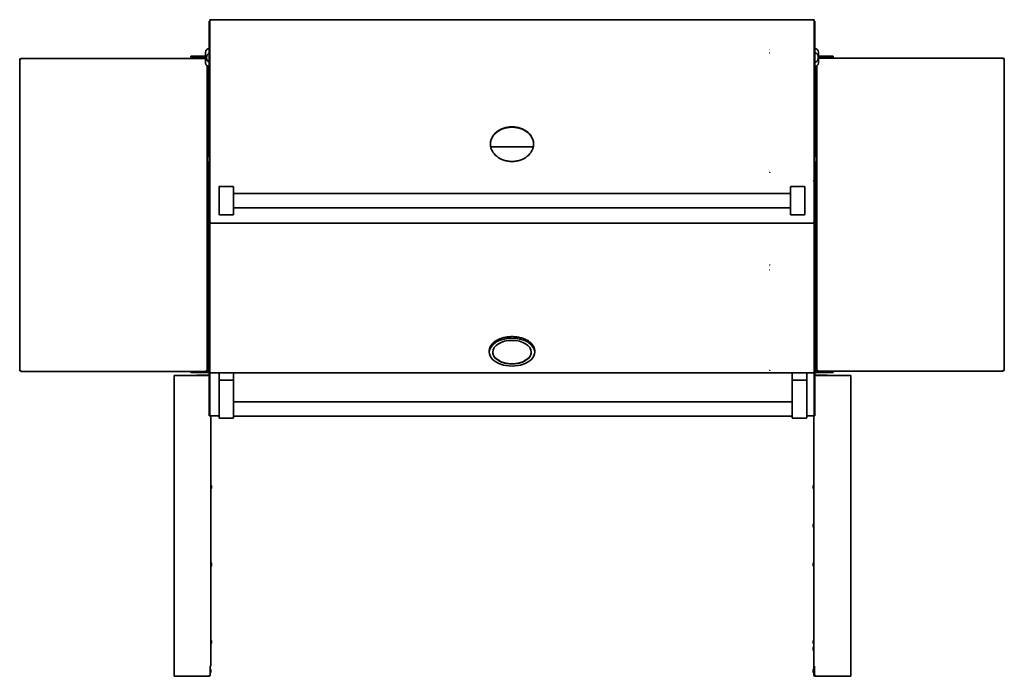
# Model space of a CAD drawing. Extents: x -17 to 110, y -18 to 98.
# Tile 5 of 7: x -17 to 51, y 53 to 98. Entities that reach past the tile are written whole.
import ezdxf

# ---------------------------------------------------------------- set-up
doc = ezdxf.new("R2010")
doc.units = 0
doc.header["$MEASUREMENT"] = 0

msp = doc.modelspace()

# ---------------------------------------------------------------- linework, layer by layer
at = {"color": 7, "lineweight": 35}
for p, q in [((-3.997, 98.324), (-3.959, 98.324)), ((-3.997, 96.271), (-3.997, 98.324)), ((-3.875, 98.434), (-3.959, 98.434)), ((-3.959, 96.359), (-3.959, 98.434)), ((-3.875, 98.434), (-3.875, 98.434)), ((37.875, 98.434), (-3.875, 98.434)), ((37.959, 98.434), (37.875, 98.434)), ((37.875, 98.434), (37.875, 98.434)), ((37.959, 98.434), (37.959, 96.359)), ((37.959, 98.324), (37.997, 98.324)), ((37.997, 96.271), (37.997, 98.324)), ((-3.997, 96.271), (-3.997, 96.059)), ((-3.959, 96.14), (-3.959, 96.359)), ((37.959, 96.359), (37.959, 96.14)), ((37.997, 96.059), (37.997, 96.271)), ((-17.065, 95.718), (-17.137, 95.718)), ((-17.137, 95.718), (-17.137, 74.093)), ((-17.065, 95.755), (-4.243, 95.755)), ((-17.065, 95.718), (-17.065, 95.755)), ((-17.065, 95.718), (-17.065, 95.683)), ((-5.012, 95.916), (-5.262, 95.916)), ((-5.262, 95.842), (-5.262, 95.916)), ((-5.262, 95.842), (-5.012, 95.842)), ((-4.243, 95.916), (-5.012, 95.916)), ((-4.243, 95.842), (-5.012, 95.842)), ((-4.825, 95.755), (-4.825, 95.842)), ((-4.575, 95.755), (-4.575, 95.842)), ((-4.243, 95.433), (-4.243, 96.183)), ((-3.997, 87.836), (-3.997, 96.059)), ((-3.959, 87.856), (-3.959, 96.14)), ((37.959, 96.14), (37.959, 87.856)), ((37.997, 87.836), (37.997, 96.059)), ((38.243, 95.433), (38.243, 96.183)), ((39.012, 95.916), (38.243, 95.916)), ((39.012, 95.842), (38.243, 95.842)), ((38.243, 95.77), (51.065, 95.77)), ((38.575, 95.77), (38.575, 95.842)), ((38.825, 95.77), (38.825, 95.842)), ((39.262, 95.916), (39.012, 95.916)), ((39.012, 95.842), (39.262, 95.842)), ((39.262, 95.916), (39.262, 95.842)), ((51.065, 95.733), (51.065, 95.77)), ((51.065, 95.698), (51.065, 95.733)), ((51.065, 95.733), (51.137, 95.733)), ((51.137, 74.108), (51.137, 95.733)), ((-4.137, 95.229), (-4.137, 88.914)), ((-4.012, 94.842), (-4.012, 95.184)), ((-4.012, 95.184), (-4.012, 88.962)), ((-4, 88.962), (-4, 95.183)), ((38, 95.183), (38, 88.962)), ((38.012, 95.184), (38.012, 94.842)), ((38.137, 88.914), (38.137, 95.229)), ((-4.012, 94.842), (-4.012, 94.592)), ((-4, 94.592), (-4.012, 94.592)), ((38.012, 94.592), (38, 94.592)), ((38.012, 94.592), (38.012, 94.842)), ((38.012, 88.962), (38.012, 94.592)), ((-3.997, 81.397), (-3.997, 89.467)), ((15.5, 89.818), (15.5, 89.817)), ((18.48, 89.622), (15.52, 89.622)), ((18.5, 89.818), (18.5, 89.817)), ((-4.147, 88.872), (-4.147, 88.776)), ((-4.147, 88.776), (-4.147, 88.626)), ((-3.997, 88.962), (-4.057, 88.962)), ((-3.997, 88.795), (-3.997, 88.962)), ((-3.997, 88.536), (-3.997, 88.795)), ((37.997, 88.962), (38.057, 88.962)), ((38.147, 88.86), (38.147, 88.872)), ((38.147, 88.626), (38.147, 88.86)), ((-4.137, 88.584), (-4.137, 74.093)), ((-3.997, 88.536), (-4.057, 88.536)), ((-4.012, 88.536), (-4.012, 74.593)), ((-4, 74.046), (-4, 88.536)), ((37.997, 88.536), (38.057, 88.536)), ((38, 88.536), (38, 74.046)), ((38.012, 75.306), (38.012, 88.536)), ((38.137, 74.108), (38.137, 88.584)), ((-3.997, 87.836), (-3.997, 87.268)), ((-3.959, 87.268), (-3.959, 87.856)), ((37.959, 87.856), (37.959, 87.268)), ((37.997, 87.268), (37.997, 87.836)), ((38.012, 87.82), (38, 87.82)), ((-3.997, 87.268), (-3.997, 84.45)), ((-3.959, 84.383), (-3.959, 87.268)), ((-3.312, 86.844), (-3.312, 86.845)), ((-3.312, 86.486), (-3.312, 86.844)), ((-2.332, 86.865), (-3.292, 86.865)), ((-3.292, 86.865), (-2.332, 86.865)), ((-2.312, 86.845), (-2.312, 86.844)), ((-2.312, 86.844), (-2.312, 86.486)), ((36.313, 86.844), (36.313, 86.845)), ((36.313, 86.486), (36.313, 86.844)), ((36.332, 86.865), (37.292, 86.865)), ((36.332, 86.865), (37.292, 86.865)), ((37.312, 86.845), (37.312, 86.844)), ((37.312, 86.844), (37.312, 86.486)), ((37.959, 84.383), (37.959, 87.268)), ((37.997, 87.268), (37.997, 84.45)), ((38.012, 87.328), (38, 87.328)), ((-3.312, 86.486), (-3.312, 85.293)), ((-2.312, 85.293), (-2.312, 86.486)), ((-2.312, 86.39), (36.313, 86.39)), ((36.313, 86.486), (36.313, 85.293)), ((37.312, 85.293), (37.312, 86.486)), ((-2.312, 85.39), (36.313, 85.39)), ((-3.312, 84.935), (-3.312, 85.293)), ((-2.332, 84.915), (-3.292, 84.915)), ((-2.312, 85.293), (-2.312, 84.935)), ((36.313, 84.935), (36.313, 85.293)), ((36.332, 84.915), (37.292, 84.915)), ((37.312, 85.293), (37.312, 84.935)), ((-3.959, 84.383), (-3.875, 84.383)), ((-3.959, 81.428), (-3.959, 84.362)), ((-3.875, 84.383), (-3.875, 84.328)), ((-3.875, 84.383), (-3.875, 84.331)), ((-3.875, 84.328), (-3.875, 84.327)), ((37.875, 84.327), (-3.875, 84.327)), ((37.959, 84.383), (37.875, 84.383)), ((37.875, 84.383), (37.875, 84.327)), ((37.875, 84.328), (37.875, 84.331)), ((37.959, 84.362), (37.959, 81.428)), ((37.997, 81.397), (37.997, 84.45)), ((38.012, 82.57), (38, 82.57)), ((38.012, 82.078), (38, 82.078)), ((-3.997, 81.397), (-3.997, 81.074)), ((-3.959, 81.096), (-3.959, 81.428)), ((37.959, 81.428), (37.959, 81.096)), ((37.997, 81.074), (37.997, 81.397)), ((-3.997, 74.16), (-3.997, 81.074)), ((-3.959, 74.13), (-3.959, 81.096)), ((37.959, 81.096), (37.959, 74.13)), ((37.997, 74.16), (37.997, 81.074)), ((-4, 78.231), (-4.002, 78.231)), ((-4, 77.91), (-4.002, 77.911)), ((38, 78.231), (38.002, 78.231)), ((38, 77.91), (38.002, 77.911)), ((-4.012, 75.306), (-4.012, 75.056)), ((-4.012, 75.306), (-4, 75.306)), ((15.425, 75.481), (15.425, 75.39)), ((18.575, 75.481), (18.575, 75.39)), ((38, 75.306), (38.012, 75.306)), ((38.012, 75.056), (38.012, 75.306)), ((-4.082, 74.593), (-4.012, 74.593)), ((-4.082, 74.593), (-4.082, 74.093)), ((-4.012, 74.556), (-4.048, 74.556)), ((-4.048, 74.556), (-4.048, 74.128)), ((-4.012, 74.088), (-4.012, 75.056)), ((-4.012, 74.593), (-4.012, 74.556)), ((-4.012, 74.556), (-4.012, 74.128)), ((38.012, 75.056), (38.012, 74.088)), ((38.082, 74.608), (38.012, 74.608)), ((38.012, 74.571), (38.048, 74.571)), ((38.048, 74.571), (38.048, 74.143)), ((38.082, 74.108), (38.082, 74.608)), ((38.082, 74.608), (38.082, 74.108)), ((-17.065, 74.093), (-17.137, 74.093)), ((-17.065, 74.128), (-17.065, 74.093)), ((-17.065, 74.093), (-17.065, 74.056)), ((-5.076, 74.056), (-17.065, 74.056)), ((-6.435, 73.778), (-6.138, 73.778)), ((-6.435, 52.94), (-6.435, 73.778)), ((-4.048, 73.778), (-6.138, 73.778)), ((-5.94, 74.056), (-5.258, 74.056)), ((-5.012, 74.056), (-5.262, 74.056)), ((-5.262, 73.982), (-5.262, 74.056)), ((-5.262, 73.982), (-5.012, 73.982)), ((-5.012, 74.056), (-4.044, 74.056)), ((-5.012, 73.982), (-4.044, 73.982)), ((-4.861, 73.982), (-4.844, 73.982)), ((-4.844, 73.982), (-4.538, 73.982)), ((-4.839, 73.797), (-4.009, 73.797)), ((-4.209, 74.128), (-4.209, 74.093)), ((-4.137, 74.093), (-4.209, 74.093)), ((-4.209, 74.093), (-4.209, 74.056)), ((-4.209, 74.092), (-4.137, 74.092)), ((-4.137, 74.093), (-4.137, 74.092)), ((-4.137, 74.093), (-4.084, 74.093)), ((-4.137, 74.092), (-4.137, 74.056)), ((-4.137, 74.092), (-4.084, 74.092)), ((-4.082, 74.093), (-4.084, 74.093)), ((-3.997, 74.046), (-4, 74.046)), ((-4, 71.673), (-4, 73.896)), ((-3.997, 74.16), (-3.997, 73.983)), ((-3.959, 73.983), (-3.997, 73.983)), ((-3.959, 73.947), (-3.959, 74.13)), ((37.892, 73.947), (-3.959, 73.947)), ((-3.952, 73.906), (-3.952, 71.672)), ((-3.952, 71.673), (-3.952, 73.896)), ((-3.933, 73.947), (-3.928, 73.939)), ((-3.312, 73.467), (-3.312, 73.927)), ((-3.292, 73.947), (-2.332, 73.947)), ((-2.312, 73.927), (-2.312, 73.467)), ((36.437, 73.467), (36.437, 73.927)), ((36.458, 73.947), (37.417, 73.947)), ((37.437, 73.927), (37.437, 73.467)), ((37.892, 73.947), (37.902, 73.947)), ((37.892, 73.947), (37.902, 73.947)), ((37.959, 73.947), (37.902, 73.947)), ((37.933, 73.947), (37.928, 73.939)), ((37.952, 73.906), (37.952, 71.672)), ((37.952, 71.673), (37.952, 73.896)), ((37.959, 74.13), (37.959, 73.947)), ((37.997, 73.983), (37.959, 73.983)), ((37.997, 73.983), (37.997, 74.16)), ((37.997, 74.046), (38, 74.046)), ((38, 71.673), (38, 73.896)), ((38, 73.745), (38.009, 73.751)), ((38, 73.748), (38.009, 73.751)), ((38.009, 73.797), (38.839, 73.797)), ((38.009, 73.761), (38.042, 73.761)), ((38.028, 73.751), (38.009, 73.751)), ((38.044, 74.056), (39.012, 74.056)), ((38.044, 73.982), (39.012, 73.982)), ((38.082, 74.108), (38.084, 74.108)), ((38.137, 74.108), (38.084, 74.108)), ((38.137, 74.107), (38.084, 74.107)), ((39.94, 74.071), (38.084, 74.071)), ((38.098, 73.778), (40.187, 73.778)), ((38.137, 74.108), (38.209, 74.108)), ((38.137, 74.108), (38.137, 74.107)), ((38.137, 74.107), (38.137, 74.071)), ((38.209, 74.107), (38.137, 74.107)), ((38.209, 74.071), (38.137, 74.071)), ((38.209, 74.108), (38.209, 74.143)), ((38.209, 74.108), (38.209, 74.071)), ((51.065, 74.071), (38.209, 74.071)), ((38.538, 73.982), (38.861, 73.982)), ((38.575, 74.071), (38.575, 74.056)), ((38.825, 74.071), (38.825, 74.056)), ((39.262, 74.056), (39.012, 74.056)), ((39.012, 73.982), (39.262, 73.982)), ((39.262, 74.056), (39.262, 73.982)), ((40.485, 73.778), (40.187, 73.778)), ((40.485, 73.778), (40.485, 52.94)), ((51.065, 74.108), (51.065, 74.143)), ((51.065, 74.108), (51.137, 74.108)), ((51.065, 74.108), (51.065, 74.071)), ((-3.312, 73.447), (-3.292, 73.447)), ((-3.312, 71.345), (-3.312, 73.447)), ((-2.332, 73.447), (-3.292, 73.447)), ((-2.332, 73.447), (-2.312, 73.447)), ((-2.312, 73.447), (-2.312, 71.345)), ((36.437, 73.447), (36.458, 73.447)), ((36.437, 71.345), (36.437, 73.447)), ((36.458, 73.447), (37.417, 73.447)), ((37.417, 73.447), (37.437, 73.447)), ((37.437, 73.447), (37.437, 71.345)), ((-2.312, 71.947), (36.437, 71.947)), ((-4, 71.673), (-4, 70.985)), ((-3.952, 71.673), (-3.952, 70.985)), ((-3.952, 70.984), (-3.952, 71.672)), ((-3.312, 71.345), (-3.312, 70.842)), ((-2.312, 70.842), (-2.312, 71.345)), ((36.437, 71.345), (36.437, 70.842)), ((37.437, 70.842), (37.437, 71.345)), ((37.952, 71.673), (37.952, 70.985)), ((37.952, 70.984), (37.952, 71.672)), ((38, 71.673), (38, 70.985)), ((-3.952, 70.985), (-4, 70.985)), ((-3.312, 70.984), (-3.952, 70.984)), ((-3.887, 70.984), (-3.887, 53.628)), ((-2.332, 70.822), (-3.292, 70.822)), ((-2.312, 70.947), (36.437, 70.947)), ((36.458, 70.822), (37.417, 70.822)), ((37.952, 70.984), (37.437, 70.984)), ((37.937, 53.628), (37.937, 70.984)), ((37.952, 70.985), (38, 70.985)), ((-3.842, 66.096), (-3.842, 66.097)), ((-3.842, 66.039), (-3.842, 66.096)), ((-3.842, 66.039), (-3.842, 65.997)), ((37.892, 66.068), (37.892, 66.097)), ((37.892, 66.092), (37.892, 66.026)), ((37.892, 66.001), (37.892, 66.068)), ((37.892, 66.026), (37.892, 65.997)), ((37.937, 66.203), (37.937, 66.112)), ((37.937, 66.112), (37.937, 65.89)), ((37.892, 63.409), (37.892, 63.379)), ((37.892, 63.405), (37.892, 63.34)), ((37.892, 63.379), (37.892, 63.313)), ((37.892, 63.34), (37.892, 63.309)), ((37.937, 60.828), (37.937, 60.73)), ((-3.842, 60.722), (-3.842, 60.671)), ((-3.842, 60.671), (-3.842, 60.622)), ((37.892, 60.722), (37.892, 60.69)), ((37.892, 60.718), (37.892, 60.653)), ((37.892, 60.625), (37.892, 60.69)), ((37.892, 60.653), (37.892, 60.622)), ((37.937, 60.73), (37.937, 60.515)), ((-3.842, 55.345), (-3.842, 55.347)), ((-3.842, 55.283), (-3.842, 55.345)), ((37.892, 55.347), (37.892, 55.311)), ((37.892, 55.345), (37.892, 55.283)), ((37.892, 55.249), (37.892, 55.311)), ((37.937, 55.453), (37.937, 55.341)), ((37.937, 55.341), (37.937, 55.14)), ((-3.842, 55.283), (-3.842, 55.247)), ((37.892, 55.283), (37.892, 55.247)), ((37.892, 54.878), (37.892, 54.849)), ((37.892, 54.873), (37.892, 54.806)), ((37.892, 54.849), (37.892, 54.783)), ((37.892, 54.778), (37.892, 54.806)), ((-3.935, 53.628), (-3.935, 53.04)), ((-3.935, 53.628), (-3.887, 53.628)), ((-3.892, 53.313), (-3.892, 53.347)), ((-3.892, 53.313), (-3.892, 53.249)), ((37.892, 53.347), (37.892, 53.297)), ((37.892, 53.347), (37.892, 53.297)), ((37.892, 53.347), (37.892, 53.305)), ((37.892, 53.347), (37.892, 53.311)), ((37.892, 53.347), (37.892, 53.315)), ((37.892, 53.347), (37.892, 53.318)), ((37.892, 53.289), (37.892, 53.346)), ((37.892, 53.283), (37.892, 53.345)), ((37.892, 53.278), (37.892, 53.343)), ((37.892, 53.276), (37.892, 53.342)), ((37.892, 53.318), (37.892, 53.251)), ((37.892, 53.315), (37.892, 53.25)), ((37.892, 53.311), (37.892, 53.249)), ((37.892, 53.305), (37.892, 53.247)), ((37.892, 53.247), (37.892, 53.297)), ((37.892, 53.297), (37.892, 53.247)), ((37.892, 53.289), (37.892, 53.247)), ((37.892, 53.247), (37.892, 53.283)), ((37.892, 53.247), (37.892, 53.278)), ((37.892, 53.276), (37.892, 53.247)), ((37.937, 53.628), (37.937, 53.616)), ((37.937, 53.628), (37.985, 53.628)), ((37.937, 53.616), (37.937, 53.453)), ((37.937, 53.616), (37.973, 53.616)), ((37.937, 53.609), (37.937, 52.994)), ((37.937, 53.609), (37.973, 53.609)), ((37.937, 53.453), (37.937, 53.297)), ((37.937, 53.297), (37.937, 53.14)), ((37.973, 53.628), (37.973, 53.616)), ((37.973, 53.616), (37.973, 53.609)), ((37.973, 53.609), (37.973, 52.994)), ((37.977, 53.374), (37.973, 53.374)), ((37.977, 53.013), (37.977, 53.628)), ((37.985, 53.04), (37.985, 53.628)), ((-6.435, 52.94), (-6.138, 52.94)), ((-4.048, 52.94), (-6.138, 52.94)), ((-4.009, 52.922), (-4.839, 52.922)), ((-3.937, 52.994), (-3.937, 53.028)), ((-3.892, 53.247), (-3.892, 53.249)), ((37.937, 53.14), (37.937, 53.001)), ((37.938, 53), (37.937, 53.001)), ((37.977, 53.22), (37.973, 53.22)), ((37.977, 53.22), (37.973, 53.22)), ((37.977, 53.22), (37.973, 53.22)), ((37.977, 53.22), (37.973, 53.22)), ((37.977, 53.22), (37.973, 53.22)), ((37.977, 53.013), (37.992, 53.013)), ((38.029, 52.968), (38.009, 52.968)), ((38.009, 52.968), (38.009, 52.965)), ((38.042, 52.958), (38.009, 52.958)), ((38.839, 52.922), (38.009, 52.922)), ((38.098, 52.94), (40.187, 52.94)), ((40.485, 52.94), (40.187, 52.94))]:
    msp.add_line(p, q, dxfattribs=at)
for points in [[(34.87, 96.14), (34.873, 96.142), (34.874, 96.143), (34.877, 96.142), (34.88, 96.14)], [(34.88, 96.14), (34.878, 96.138), (34.876, 96.137), (34.873, 96.138), (34.87, 96.14)], [(15.939, 90.659), (15.975, 90.687), (16.012, 90.713), (16.05, 90.738), (16.079, 90.756), (16.108, 90.774), (16.169, 90.807), (16.231, 90.838), (16.294, 90.866), (16.359, 90.892), (16.426, 90.915)], [(15.939, 90.637), (15.975, 90.665), (16.012, 90.691), (16.05, 90.716), (16.079, 90.734), (16.108, 90.752), (16.169, 90.785), (16.231, 90.816), (16.294, 90.844), (16.359, 90.869), (16.426, 90.892)], [(16.426, 90.915), (16.495, 90.936), (16.566, 90.954), (16.637, 90.969), (16.708, 90.982), (16.781, 90.992), (16.853, 90.999), (16.926, 91.003), (17, 91.004)], [(16.426, 90.892), (16.495, 90.913), (16.566, 90.932), (16.637, 90.947), (16.708, 90.96), (16.781, 90.969), (16.853, 90.976), (16.926, 90.98), (17, 90.982)], [(17, 91.004), (17.074, 91.003), (17.147, 90.999), (17.22, 90.992), (17.292, 90.982), (17.363, 90.969), (17.434, 90.954), (17.505, 90.936), (17.574, 90.915)], [(17, 90.982), (17.074, 90.98), (17.147, 90.976), (17.22, 90.969), (17.292, 90.96), (17.363, 90.947), (17.434, 90.932), (17.505, 90.913), (17.574, 90.892)], [(17.574, 90.915), (17.641, 90.892), (17.706, 90.866), (17.769, 90.838), (17.831, 90.807), (17.892, 90.774), (17.921, 90.756), (17.95, 90.738), (17.988, 90.713), (18.025, 90.687), (18.061, 90.659)], [(17.574, 90.892), (17.641, 90.869), (17.706, 90.844), (17.769, 90.816), (17.831, 90.785), (17.892, 90.752), (17.921, 90.734), (17.95, 90.716), (17.988, 90.691), (18.025, 90.665), (18.061, 90.637)], [(15.5, 89.818), (15.501, 89.871), (15.506, 89.923), (15.513, 89.975), (15.523, 90.027), (15.535, 90.078), (15.551, 90.128), (15.569, 90.178), (15.59, 90.227), (15.614, 90.275)], [(15.5, 89.807), (15.502, 89.859), (15.507, 89.91), (15.514, 89.961), (15.524, 90.011), (15.537, 90.06), (15.552, 90.11), (15.57, 90.158), (15.591, 90.206), (15.614, 90.253)], [(18.061, 90.659), (18.111, 90.618), (18.135, 90.596), (18.159, 90.574), (18.189, 90.544), (18.218, 90.514), (18.246, 90.482), (18.278, 90.443), (18.308, 90.403), (18.336, 90.361), (18.362, 90.319), (18.386, 90.275)], [(18.061, 90.637), (18.111, 90.596), (18.135, 90.574), (18.159, 90.552), (18.189, 90.522), (18.218, 90.492), (18.246, 90.46), (18.278, 90.421), (18.308, 90.381), (18.336, 90.339), (18.362, 90.297), (18.386, 90.253)], [(18.386, 90.275), (18.41, 90.227), (18.431, 90.178), (18.449, 90.128), (18.465, 90.078), (18.477, 90.027), (18.487, 89.975), (18.494, 89.923), (18.499, 89.871), (18.5, 89.818)], [(18.386, 90.253), (18.409, 90.206), (18.43, 90.158), (18.448, 90.11), (18.463, 90.06), (18.476, 90.011), (18.486, 89.961), (18.493, 89.91), (18.498, 89.859), (18.5, 89.807)], [(18.5, 89.818), (18.499, 89.765), (18.494, 89.713), (18.487, 89.661), (18.477, 89.609), (18.464, 89.558), (18.449, 89.507), (18.431, 89.457), (18.41, 89.407), (18.386, 89.358)], [(17, 88.609), (16.926, 88.61), (16.853, 88.614), (16.78, 88.622), (16.708, 88.632), (16.637, 88.645), (16.566, 88.661), (16.495, 88.68), (16.426, 88.702)], [(17.574, 88.702), (17.505, 88.68), (17.434, 88.661), (17.363, 88.645), (17.292, 88.632), (17.22, 88.622), (17.147, 88.614), (17.074, 88.61), (17, 88.609)], [(34.87, 87.856), (34.873, 87.858), (34.876, 87.859), (34.879, 87.857), (34.88, 87.856)], [(34.88, 87.856), (34.877, 87.853), (34.874, 87.853), (34.871, 87.855), (34.87, 87.856)], [(37.892, 87.268), (37.894, 87.27), (37.895, 87.271), (37.897, 87.271), (37.899, 87.271), (37.902, 87.268)], [(37.892, 87.268), (37.894, 87.27), (37.895, 87.271), (37.897, 87.271), (37.898, 87.271), (37.9, 87.27), (37.902, 87.268)], [(34.87, 81.428), (34.873, 81.431), (34.876, 81.432), (34.877, 81.431), (34.88, 81.428)], [(34.88, 81.428), (34.877, 81.425), (34.875, 81.425), (34.873, 81.425), (34.87, 81.428)], [(34.87, 81.096), (34.873, 81.098), (34.874, 81.099), (34.877, 81.099), (34.88, 81.096)], [(34.88, 81.096), (34.878, 81.095), (34.876, 81.094), (34.873, 81.094), (34.87, 81.096)], [(18.575, 75.481), (18.574, 75.523), (18.569, 75.566), (18.565, 75.594), (18.56, 75.619), (18.554, 75.642), (18.547, 75.665), (18.54, 75.688), (18.532, 75.711), (18.514, 75.753), (18.493, 75.796), (18.469, 75.837), (18.455, 75.859), (18.43, 75.894), (18.402, 75.931), (18.37, 75.967), (18.338, 76.001), (18.309, 76.029), (18.279, 76.057), (18.247, 76.084), (18.213, 76.11), (18.186, 76.129), (18.136, 76.163), (18.09, 76.192), (18.046, 76.217), (17.985, 76.25), (17.921, 76.28), (17.855, 76.308), (17.787, 76.334), (17.717, 76.357), (17.656, 76.375), (17.589, 76.393), (17.521, 76.409), (17.445, 76.424), (17.368, 76.437), (17.291, 76.447), (17.212, 76.455), (17.133, 76.461), (17.053, 76.464), (16.973, 76.464), (16.894, 76.462), (16.815, 76.457), (16.736, 76.45), (16.657, 76.441), (16.58, 76.429), (16.504, 76.414), (16.433, 76.399), (16.366, 76.381), (16.3, 76.362), (16.236, 76.342), (16.167, 76.317), (16.101, 76.289), (16.036, 76.26), (15.974, 76.228), (15.934, 76.206), (15.887, 76.178), (15.841, 76.148), (15.814, 76.129), (15.77, 76.097), (15.737, 76.07), (15.706, 76.043), (15.676, 76.015), (15.641, 75.979), (15.609, 75.943), (15.579, 75.907), (15.56, 75.882), (15.545, 75.859), (15.531, 75.837), (15.507, 75.796), (15.486, 75.753), (15.468, 75.711), (15.46, 75.688), (15.453, 75.665), (15.446, 75.642), (15.44, 75.619), (15.433, 75.58), (15.428, 75.537), (15.425, 75.495), (15.425, 75.481)], [(16.574, 76.428), (16.63, 76.437), (16.686, 76.446), (16.742, 76.452), (16.785, 76.457), (16.828, 76.46), (16.914, 76.465), (17, 76.466)], [(17, 76.466), (17.087, 76.465), (17.173, 76.46), (17.215, 76.457), (17.258, 76.452), (17.315, 76.446), (17.371, 76.437), (17.427, 76.428)], [(-4, 74.046), (-4, 74.046), (-4, 74.047), (-3.999, 74.047), (-3.997, 74.048)], [(34.87, 74.13), (34.874, 74.132), (34.878, 74.132), (34.88, 74.13)], [(34.88, 74.13), (34.876, 74.128), (34.872, 74.129), (34.87, 74.13)], [(38, 73.722), (38.009, 73.733), (38.019, 73.744), (38.031, 73.753), (38.035, 73.756)], [(-3.935, 53.04), (-3.938, 53.024), (-3.943, 53.009), (-3.951, 52.995), (-3.96, 52.983), (-3.972, 52.972), (-3.985, 52.963)], [(38.009, 52.965), (37.998, 52.97), (37.987, 52.977), (37.982, 52.981), (37.978, 52.986), (37.975, 52.992), (37.973, 53)], [(38.035, 52.963), (38.02, 52.975), (38.008, 52.988), (37.997, 53.002), (37.991, 53.014), (37.987, 53.027), (37.985, 53.04)]]:
    msp.add_lwpolyline(points, dxfattribs=at)
for centre, radius, start, end in [((-3.993, 96.183), 0.25, 91.08822, 180.00001), ((34.875, 96.351), 0.0094, 57.94438, 122.05562), ((34.875, 96.367), 0.00924, 237.31398, 302.68602), ((37.993, 96.183), 0.25, 0, 88.91178), ((-3.806, 95.808), 0.375, 120.72603, 239.27397), ((37.865, 95.808), 0.375, 290.57705, 69.42295), ((-3.993, 95.433), 0.25, 179.99999, 268.91178), ((37.993, 95.433), 0.25, 271.08822, 360), ((-3.875, 89.467), 0.122, 179.62359, 180.00001), ((-4.057, 88.872), 0.09, 90, 179.99999), ((38.057, 88.872), 0.09, 0, 90), ((-4.057, 88.626), 0.09, 180.00001, 270), ((38.057, 88.626), 0.09, 270, 360), ((-3.292, 86.845), 0.0201, 90.47687, 180.46916), ((-3.292, 86.845), 0.02, 90, 180.00001), ((-2.333, 86.845), 0.0201, 359.53115, 89.52356), ((-2.332, 86.845), 0.02, 0, 90), ((36.332, 86.845), 0.02, 90, 180.00001), ((36.333, 86.845), 0.0201, 90.47687, 180.46916), ((37.292, 86.845), 0.0201, 359.53115, 89.52356), ((37.292, 86.845), 0.02, 0, 90), ((37.897, 87.268), 0.005, 179.99999, 360), ((-3.292, 84.935), 0.0201, 179.53115, 269.52356), ((-2.333, 84.935), 0.0201, 270.47687, 0.46916), ((36.333, 84.935), 0.0201, 179.53115, 269.52356), ((37.292, 84.935), 0.0201, 270.47687, 0.46916), ((-3.875, 84.45), 0.122, 179.99999, 270), ((37.875, 84.45), 0.122, 270, 360), ((-3.978, 78.16), 0.0749, 108.69255, 117.49261), ((-3.978, 77.982), 0.0749, 242.50739, 251.30745), ((37.978, 78.16), 0.0749, 62.49957, 71.30745), ((37.978, 77.982), 0.0749, 288.69255, 297.50043), ((-4.839, 73.725), 0.0719, 90, 132.33485), ((-4.084, 74.128), 0.0359, 270, 360), ((-4.084, 74.128), 0.0718, 270, 360), ((-4.048, 73.678), 0.1, 61.17367, 90), ((-4.044, 74.088), 0.032, 270, 360), ((-4.044, 74.088), 0.107, 270, 296.07502), ((-4.009, 73.725), 0.0719, 82.48143, 90), ((-3.902, 73.896), 0.0978, 125.86432, 180.00001), ((-3.902, 73.896), 0.05, 120.74695, 180.00001), ((-3.292, 73.927), 0.02, 90, 180.00001), ((-2.332, 73.927), 0.02, 0, 90), ((36.458, 73.927), 0.02, 90, 180.00001), ((37.417, 73.927), 0.02, 0, 90), ((37.902, 73.896), 0.05, 360, 59.25305), ((37.902, 73.896), 0.0978, 360, 54.13569), ((38.044, 74.088), 0.107, 243.92498, 270), ((38.009, 73.725), 0.0719, 90, 97.50581), ((38.009, 73.725), 0.036, 90, 105.12293), ((38.084, 74.143), 0.0718, 180.00001, 270), ((38.044, 74.088), 0.032, 180.00001, 270), ((38.098, 73.678), 0.1, 90, 128.98208), ((38.084, 74.143), 0.0359, 180.00001, 270), ((38.839, 73.725), 0.0719, 47.66515, 90), ((-3.292, 73.467), 0.02, 180.00001, 270), ((-2.332, 73.467), 0.02, 270, 360), ((36.458, 73.467), 0.02, 180.00001, 270), ((37.417, 73.467), 0.02, 270, 360), ((-3.292, 70.842), 0.02, 180.00001, 270), ((-2.332, 70.842), 0.02, 270, 360), ((36.458, 70.842), 0.02, 179.99999, 270), ((37.417, 70.842), 0.02, 270, 360), ((-3.886, 66.203), 0.001, 34.15385, 180.00001), ((-3.886, 65.89), 0.001, 179.99999, 325.84615), ((-4.117, 66.047), 0.279, 10.31204, 34.15392), ((-4.117, 66.047), 0.279, 325.84609, 349.68787), ((38.167, 66.047), 0.279, 145.84609, 169.68788), ((38.167, 66.047), 0.279, 190.31212, 214.15391), ((37.936, 66.203), 0.001, 359.99999, 145.84615), ((37.936, 65.89), 0.001, 214.15385, 0.00001), ((38.167, 63.359), 0.279, 145.84609, 169.68789), ((37.936, 63.515), 0.001, 360, 145.84611), ((38.167, 63.359), 0.279, 190.31211, 214.15391), ((37.936, 63.203), 0.001, 214.15389, 0), ((-3.886, 60.828), 0.001, 34.1539, 180.00001), ((-4.117, 60.672), 0.279, 10.31213, 34.15391), ((38.167, 60.672), 0.279, 145.84609, 169.68787), ((37.936, 60.828), 0.001, 360, 145.84609), ((-3.886, 60.515), 0.001, 179.99999, 325.8461), ((-4.117, 60.672), 0.279, 325.84609, 349.68787), ((38.167, 60.672), 0.279, 190.31213, 214.15391), ((37.936, 60.515), 0.001, 214.15391, 0), ((-3.886, 55.453), 0.001, 34.15391, 179.99999), ((-4.117, 55.297), 0.279, 10.31213, 34.15391), ((38.167, 55.297), 0.279, 145.84608, 169.68787), ((37.936, 55.453), 0.001, 360, 145.84608), ((-3.886, 55.14), 0.001, 180.00001, 325.84609), ((-4.117, 55.297), 0.279, 325.84609, 349.68787), ((38.167, 55.297), 0.279, 190.31213, 214.15392), ((38.167, 54.828), 0.279, 145.84609, 169.68788), ((38.167, 54.828), 0.279, 190.31212, 214.15391), ((37.936, 55.14), 0.001, 214.15392, 0), ((37.936, 54.984), 0.001, 359.99999, 145.84614), ((37.936, 54.672), 0.001, 214.15386, 0.00001), ((-4.167, 53.297), 0.279, 10.31312, 34.01685), ((38.167, 53.297), 0.279, 145.84608, 169.68787), ((38.167, 53.297), 0.279, 145.84608, 169.68787), ((38.167, 53.297), 0.279, 145.84612, 169.68789), ((38.167, 53.297), 0.279, 145.84611, 169.68789), ((38.167, 53.297), 0.279, 145.84609, 169.68788), ((37.936, 53.453), 0.001, 0, 145.84608), ((-4.839, 52.994), 0.0719, 227.66507, 270), ((-4.048, 53.04), 0.1, 270, 308.98209), ((-4.009, 52.994), 0.0719, 270, 360), ((-4.167, 53.297), 0.279, 325.97514, 349.68688), ((38.167, 53.297), 0.279, 190.31213, 214.15392), ((38.167, 53.297), 0.279, 190.31212, 214.15392), ((38.167, 53.297), 0.279, 190.31211, 214.15388), ((38.167, 53.297), 0.279, 190.31211, 214.15389), ((37.936, 53.14), 0.001, 214.15392, 360), ((37.936, 53.14), 0.001, 214.15385, 0.00001), ((37.936, 53.14), 0.001, 214.15392, 0), ((37.936, 53.14), 0.001, 214.15391, 0), ((37.936, 53.14), 0.001, 214.15385, 0.00001), ((38.009, 52.994), 0.0719, 180.00001, 270), ((38.009, 52.994), 0.036, 180.00001, 270), ((38.063, 53.268), 0.308, 254.59675, 259.94594), ((38.098, 53.04), 0.1, 231.01792, 270), ((38.839, 52.994), 0.0719, 270, 312.33493)]:
    msp.add_arc(centre, radius, start, end, dxfattribs=at)
for centre, major_axis, ratio, start_param, end_param in [((90.328, 50.327), (74.709, -39.957), 0.114004, 3.091693, 3.142675), ((90.33, 50.329), (74.712, -39.933), 0.113962, 3.091633, 3.142614), ((47.485, 94.133), (31.976, 4.449), 0.172793, 3.117519, 3.20206), ((62.295, 113.808), (46.677, 24.457), 0.147003, 3.140511, 3.20494), ((70.611, 155.14), (-54.683, -66.165), 0.13033, 0.001289, 0.049864), ((0.998, 109.586), (17.076, -20.61), 0.23361, 6.19358, 6.280554), ((-109.341, 157.347), (127.72, -68.003), 0.088842, 6.24555, 6.284413), ((17, 75.39), (-1.575, 0), 0.612084, 3.141593, 6.283185), ((17, 75.39), (-1.335, 0), 0.612084, 3.141593, 6.283185), ((17, 75.39), (-1.575, 0), 0.612084, 0, 3.141593), ((17, 75.406), (-1.335, 0), 0.612084, 0.009678, 3.131915), ((17, 75.39), (-1.335, 0), 0.612084, 0, 3.141593), ((37.744, 74.083), (0.256, -0.038), 0.095894, 0.014191, 0.159735)]:
    msp.add_ellipse(centre, major_axis=major_axis, ratio=ratio, start_param=start_param, end_param=end_param, dxfattribs=at)

doc.saveas('drawing.dxf')
